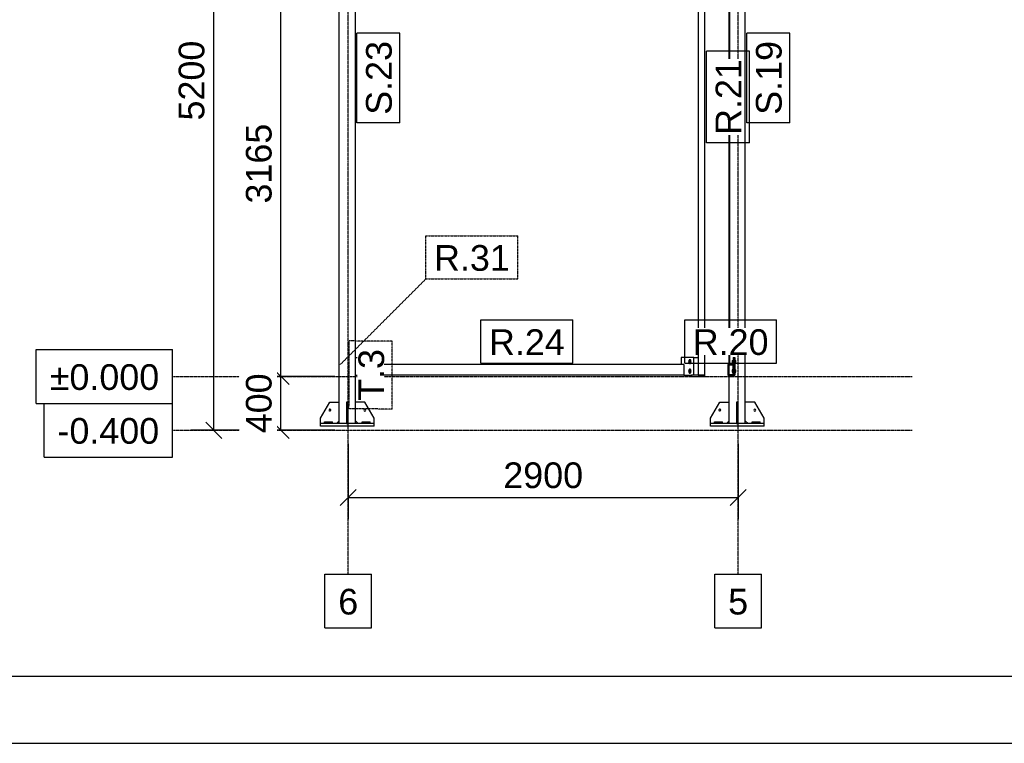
# Model space of a CAD drawing. Header units: millimetres. Extents: x 0 to 59400, y 0 to 42000.
# Tile 2 of 40: x 4093 to 11416, y 0 to 5381. Entities that reach past the tile are written whole.
import ezdxf

# ---------------------------------------------------------------- set-up
doc = ezdxf.new("R2010")
doc.units = ezdxf.units.MM
doc.linetypes.add('DXK_LINE_DOT2', pattern=[3.9198, 1.9599, -1.9599])
doc.linetypes.add('DXK_LINE_DOT3', pattern=[5.9187, 2.979, -0.9799, 0.9799, -0.9799])
for name, color, linetype in [('TS_FORMATKA', 7, 'Continuous'), ('TS_INNE_OBIEKTY', 7, 'Continuous'), ('TS_LINIE_WIDOCZNE', 7, 'Continuous'), ('TS_OPISY', 7, 'Continuous'), ('TS_OPISY_LINIE', 7, 'Continuous'), ('TS_OPISY_RAMKA', 7, 'Continuous'), ('TS_WYMIARY', 7, 'Continuous'), ('TS_WYMIARY_TEKST', 7, 'Continuous'), ('TS_WYPELNIENIE', 7, 'Continuous')]:
    doc.layers.add(name, color=color, linetype=linetype)
doc.styles.add('Arial', font='ARIAL.TTF', dxfattribs={"height": 0.2})

# ---------------------------------------------------------------- blocks, each defined once
blk = doc.blocks.new('Unknown-293000867-1306')
at = {"layer": 'TS_FORMATKA', "color": 7, "linetype": 'Continuous'}
for p, q in [((500, 500), (58900, 500)), ((0, 0), (59400, 0))]:
    blk.add_line(p, q, dxfattribs=at)
blk = doc.blocks.new('Part-293000867-6128 - 6065')
at = {"layer": 'TS_LINIE_WIDOCZNE', "color": 1, "linetype": 'Continuous'}
for p, q in [((9229.6, 2357.8), (9229.6, 2377.8)), ((9629.6, 2377.8), (9229.6, 2377.8)), ((9629.6, 2357.8), (9229.6, 2357.8)), ((9629.6, 2357.8), (9629.6, 2377.8))]:
    blk.add_line(p, q, dxfattribs=at)
blk = doc.blocks.new('Part-293000867-6074 - 6065')
at = {"layer": 'TS_WYPELNIENIE', "linetype": 'Continuous'}
h = blk.add_hatch(dxfattribs=at)
h.set_pattern_fill('', color=256, scale=70, style=0, pattern_type=0)
h.set_pattern_definition([(45, (9360.13, 2737.79), (-157.15, 157.15), [])])
h.paths.add_polyline_path([(9360.1, 2817.8), (9360.1, 2737.8), (9400.1, 2737.8), (9400.1, 2817.8)])
h.paths.add_polyline_path([(9397.1, 2740.8), (9363.1, 2740.8), (9363.1, 2814.8), (9397.1, 2814.8)])
at = {"layer": 'TS_INNE_OBIEKTY', "color": 1, "linetype": 'Continuous'}
for p, q in [((9360.1, 2817.8), (9360.1, 2737.8)), ((9360.1, 2817.8), (9400.1, 2817.8)), ((9363.1, 2814.8), (9397.1, 2814.8)), ((9363.1, 2740.8), (9363.1, 2814.8)), ((9397.1, 2814.8), (9397.1, 2740.8)), ((9400.1, 2737.8), (9400.1, 2817.8)), ((9360.1, 2737.8), (9400.1, 2737.8)), ((9397.1, 2740.8), (9363.1, 2740.8))]:
    blk.add_line(p, q, dxfattribs=at)
at = {"layer": 'TS_LINIE_WIDOCZNE', "color": 1, "linetype": 'Continuous'}
for p, q in [((9360.1, 2817.8), (9360.1, 2817.8)), ((9363.1, 2814.8), (9363.1, 2814.8)), ((9397.1, 2814.8), (9397.1, 2814.8)), ((9400.1, 2817.8), (9400.1, 2817.8)), ((9360.1, 2737.8), (9360.1, 2737.8)), ((9363.1, 2740.8), (9363.1, 2740.8)), ((9397.1, 2740.8), (9397.1, 2740.8)), ((9400.1, 2737.8), (9400.1, 2737.8))]:
    blk.add_line(p, q, dxfattribs=at)
blk = doc.blocks.new('Part-293000867-6077 - 6065')
at = {"layer": 'TS_LINIE_WIDOCZNE', "color": 1, "linetype": 'Continuous'}
for p, q in [((6469.6, 2377.8), (6469.6, 7517.8)), ((6589.6, 7517.8), (6469.6, 7517.8)), ((6589.6, 2377.8), (6589.6, 7517.8))]:
    blk.add_line(p, q, dxfattribs=at)
blk = doc.blocks.new('Part-293000867-6078 - 6065')
at = {"layer": 'TS_LINIE_WIDOCZNE', "color": 1, "linetype": 'Continuous'}
for p, q in [((9489.6, 7078.9), (9489.6, 7517.8)), ((9369.6, 7457.8), (9369.6, 7467.8)), ((9489.6, 6963.9), (9489.6, 7073.9)), ((9489.6, 2377.8), (9489.6, 6958.9)), ((9369.6, 2817.8), (9369.6, 2827.8)), ((9369.6, 2740.8), (9369.6, 2814.8)), ((9369.6, 2377.8), (9369.6, 2737.8))]:
    blk.add_line(p, q, dxfattribs=at)
blk = doc.blocks.new('Part-293000867-6079 - 6065')
at = {"layer": 'TS_LINIE_WIDOCZNE', "color": 1, "linetype": 'Continuous'}
for p, q in [((9160.6, 6873.9), (9139.6, 6873.9)), ((9139.6, 6873.9), (9139.6, 2737.8)), ((9160.6, 6772.9), (9160.6, 6873.9)), ((9189.6, 6873.9), (9168.6, 6873.9)), ((9168.6, 6873.9), (9168.6, 6772.9)), ((9189.6, 2737.8), (9189.6, 6873.9)), ((9168.6, 6772.9), (9160.6, 6772.9)), ((9139.6, 2737.8), (9189.6, 2737.8))]:
    blk.add_line(p, q, dxfattribs=at)
blk = doc.blocks.new('Part-293000867-6080 - 6065')
at = {"layer": 'TS_LINIE_WIDOCZNE', "color": 1, "linetype": 'Continuous'}
for p, q in [((9032.6, 2817.8), (6696.6, 2817.8)), ((6696.6, 2817.8), (6696.6, 2737.8)), ((9032.6, 2817.8), (9032.6, 2737.8)), ((9032.6, 2737.8), (6696.6, 2737.8))]:
    blk.add_line(p, q, dxfattribs=at)
blk = doc.blocks.new('Part-293000867-6090 - 6065')
at = {"layer": 'TS_LINIE_WIDOCZNE', "color": 1, "linetype": 'Continuous'}
for p, q in [((9189.6, 2737.8), (9089.6, 2737.8)), ((9089.6, 2737.8), (9089.6, 2727.8)), ((9089.6, 2727.8), (9189.6, 2727.8)), ((9189.6, 2727.8), (9189.6, 2737.8))]:
    blk.add_line(p, q, dxfattribs=at)
blk = doc.blocks.new('Part-293000867-6094 - 6065')
at = {"layer": 'TS_LINIE_WIDOCZNE', "color": 1, "linetype": 'Continuous'}
blk.add_line((9107.6, 2867.8), (9139.6, 2867.8), dxfattribs=at)
blk = doc.blocks.new('Part-293000867-6095 - 6065')
at = {"layer": 'TS_LINIE_WIDOCZNE', "color": 1, "linetype": 'Continuous'}
for p, q in [((9107.6, 2867.8), (9012.6, 2867.8)), ((9012.6, 2867.8), (9012.6, 2817.8)), ((9107.6, 2737.8), (9107.6, 2867.8)), ((9032.6, 2737.8), (9089.6, 2737.8))]:
    blk.add_line(p, q, dxfattribs=at)
blk = doc.blocks.new('Bolt-293000867-6096 - 6065')
at = {"layer": 'TS_INNE_OBIEKTY', "color": 1, "linetype": 'Continuous'}
for p, q in [((9072.4, 2846.8), (9067.2, 2837.8)), ((9067.2, 2837.8), (9072.4, 2828.8)), ((9071.2, 2848.5), (9070.6, 2845.8)), ((9070.6, 2845.8), (9070.6, 2829.8)), ((9070.6, 2829.8), (9071.2, 2827.1)), ((9072.7, 2850.7), (9071.2, 2848.5)), ((9071.2, 2827.1), (9072.7, 2824.8)), ((9082.8, 2846.8), (9072.4, 2846.8)), ((9072.4, 2828.8), (9082.8, 2828.8)), ((9075, 2852.3), (9072.7, 2850.7)), ((9072.7, 2824.8), (9075, 2823.3)), ((9077.6, 2852.8), (9075, 2852.3)), ((9075, 2823.3), (9077.6, 2822.8)), ((9077.6, 2782.8), (9075, 2782.3)), ((9080.3, 2852.3), (9077.6, 2852.8)), ((9077.6, 2822.8), (9080.3, 2823.3)), ((9080.3, 2782.3), (9077.6, 2782.8)), ((9082.6, 2850.7), (9080.3, 2852.3)), ((9080.3, 2823.3), (9082.6, 2824.8)), ((9084.1, 2848.5), (9082.6, 2850.7)), ((9082.6, 2824.8), (9084.1, 2827.1)), ((9088, 2837.8), (9082.8, 2846.8)), ((9082.8, 2828.8), (9088, 2837.8)), ((9084.6, 2845.8), (9084.1, 2848.5)), ((9084.1, 2827.1), (9084.6, 2829.8)), ((9084.6, 2829.8), (9084.6, 2845.8)), ((9072.4, 2776.8), (9067.2, 2767.8)), ((9067.2, 2767.8), (9072.4, 2758.8)), ((9071.2, 2778.5), (9070.6, 2775.8)), ((9070.6, 2775.8), (9070.6, 2759.8)), ((9070.6, 2759.8), (9071.2, 2757.1)), ((9072.7, 2780.7), (9071.2, 2778.5)), ((9071.2, 2757.1), (9072.7, 2754.8)), ((9082.8, 2776.8), (9072.4, 2776.8)), ((9072.4, 2758.8), (9082.8, 2758.8)), ((9075, 2782.3), (9072.7, 2780.7)), ((9072.7, 2754.8), (9075, 2753.3)), ((9075, 2753.3), (9077.6, 2752.8)), ((9077.6, 2752.8), (9080.3, 2753.3)), ((9082.6, 2780.7), (9080.3, 2782.3)), ((9080.3, 2753.3), (9082.6, 2754.8)), ((9084.1, 2778.5), (9082.6, 2780.7)), ((9082.6, 2754.8), (9084.1, 2757.1)), ((9088, 2767.8), (9082.8, 2776.8)), ((9082.8, 2758.8), (9088, 2767.8)), ((9084.6, 2775.8), (9084.1, 2778.5)), ((9084.1, 2757.1), (9084.6, 2759.8)), ((9084.6, 2759.8), (9084.6, 2775.8))]:
    blk.add_line(p, q, dxfattribs=at)
for centre, start, end in [((9077.6, 2837.8), 0, 180), ((9077.6, 2837.8), 180, 0), ((9077.6, 2767.8), 0, 180), ((9077.6, 2767.8), 180, 0)]:
    blk.add_arc(centre, 6, start, end, dxfattribs=at)
blk = doc.blocks.new('Part-293000867-6101 - 6065')
at = {"layer": 'TS_LINIE_WIDOCZNE', "color": 1, "linetype": 'Continuous'}
for p, q in [((6589.6, 2867.8), (6621.6, 2867.8)), ((6589.6, 2737.8), (6621.6, 2737.8))]:
    blk.add_line(p, q, dxfattribs=at)
blk = doc.blocks.new('Part-293000867-6102 - 6065')
at = {"layer": 'TS_LINIE_WIDOCZNE', "color": 1, "linetype": 'Continuous'}
for p, q in [((6621.6, 2867.8), (6621.6, 2737.8)), ((6716.6, 2867.8), (6621.6, 2867.8)), ((6716.6, 2817.8), (6716.6, 2867.8)), ((6621.6, 2737.8), (6696.6, 2737.8))]:
    blk.add_line(p, q, dxfattribs=at)
blk = doc.blocks.new('Bolt-293000867-6103 - 6065')
at = {"layer": 'TS_INNE_OBIEKTY', "color": 1, "linetype": 'Continuous'}
for p, q in [((6646.4, 2846.8), (6641.2, 2837.8)), ((6641.2, 2837.8), (6646.4, 2828.8)), ((6645.2, 2848.5), (6644.6, 2845.8)), ((6644.6, 2845.8), (6644.6, 2829.8)), ((6644.6, 2829.8), (6645.2, 2827.1)), ((6646.7, 2850.7), (6645.2, 2848.5)), ((6645.2, 2827.1), (6646.7, 2824.8)), ((6656.8, 2846.8), (6646.4, 2846.8)), ((6646.4, 2828.8), (6656.8, 2828.8)), ((6648.9, 2852.3), (6646.7, 2850.7)), ((6646.7, 2824.8), (6648.9, 2823.3)), ((6651.6, 2852.8), (6648.9, 2852.3)), ((6648.9, 2823.3), (6651.6, 2822.8)), ((6651.6, 2782.8), (6648.9, 2782.3)), ((6654.3, 2852.3), (6651.6, 2852.8)), ((6651.6, 2822.8), (6654.3, 2823.3)), ((6654.3, 2782.3), (6651.6, 2782.8)), ((6656.6, 2850.7), (6654.3, 2852.3)), ((6654.3, 2823.3), (6656.6, 2824.8)), ((6658.1, 2848.5), (6656.6, 2850.7)), ((6656.6, 2824.8), (6658.1, 2827.1)), ((6662, 2837.8), (6656.8, 2846.8)), ((6656.8, 2828.8), (6662, 2837.8)), ((6658.6, 2845.8), (6658.1, 2848.5)), ((6658.1, 2827.1), (6658.6, 2829.8)), ((6658.6, 2829.8), (6658.6, 2845.8)), ((6646.4, 2776.8), (6641.2, 2767.8)), ((6641.2, 2767.8), (6646.4, 2758.8)), ((6645.2, 2778.5), (6644.6, 2775.8)), ((6644.6, 2775.8), (6644.6, 2759.8)), ((6644.6, 2759.8), (6645.2, 2757.1)), ((6646.7, 2780.7), (6645.2, 2778.5)), ((6645.2, 2757.1), (6646.7, 2754.8)), ((6656.8, 2776.8), (6646.4, 2776.8)), ((6646.4, 2758.8), (6656.8, 2758.8)), ((6648.9, 2782.3), (6646.7, 2780.7)), ((6646.7, 2754.8), (6648.9, 2753.3)), ((6648.9, 2753.3), (6651.6, 2752.8)), ((6651.6, 2752.8), (6654.3, 2753.3)), ((6656.6, 2780.7), (6654.3, 2782.3)), ((6654.3, 2753.3), (6656.6, 2754.8)), ((6658.1, 2778.5), (6656.6, 2780.7)), ((6656.6, 2754.8), (6658.1, 2757.1)), ((6662, 2767.8), (6656.8, 2776.8)), ((6656.8, 2758.8), (6662, 2767.8)), ((6658.6, 2775.8), (6658.1, 2778.5)), ((6658.1, 2757.1), (6658.6, 2759.8)), ((6658.6, 2759.8), (6658.6, 2775.8))]:
    blk.add_line(p, q, dxfattribs=at)
for centre, start, end in [((6651.6, 2837.8), 0, 180), ((6651.6, 2837.8), 180, 0), ((6651.6, 2767.8), 0, 180), ((6651.6, 2767.8), 180, 0)]:
    blk.add_arc(centre, 6, start, end, dxfattribs=at)
blk = doc.blocks.new('Part-293000867-6105 - 6065')
at = {"layer": 'TS_LINIE_WIDOCZNE', "color": 1, "linetype": 'Continuous'}
for p, q in [((9406.1, 2867.8), (9412.1, 2867.8)), ((9412.1, 2867.8), (9412.1, 2737.8)), ((9406.1, 2737.8), (9412.1, 2737.8))]:
    blk.add_line(p, q, dxfattribs=at)
blk = doc.blocks.new('Part-293000867-6106 - 6065')
at = {"layer": 'TS_LINIE_WIDOCZNE', "color": 1, "linetype": 'Continuous'}
for p, q in [((9400.1, 2867.8), (9400.1, 2817.8)), ((9400.1, 2867.8), (9406.1, 2867.8)), ((9406.1, 2867.8), (9406.1, 2737.8)), ((9400.1, 2737.8), (9406.1, 2737.8)), ((9406.1, 2737.8), (9406.1, 2737.8))]:
    blk.add_line(p, q, dxfattribs=at)
blk = doc.blocks.new('Bolt-293000867-6107 - 6065')
at = {"layer": 'TS_INNE_OBIEKTY', "color": 1, "linetype": 'Continuous'}
for p, q in [((9392.6, 2846.8), (9392.6, 2828.8)), ((9392.6, 2846.8), (9400.1, 2846.8)), ((9392.6, 2837.8), (9400.1, 2837.8)), ((9392.6, 2828.8), (9400.1, 2828.8)), ((9412.1, 2846.8), (9419.6, 2846.8)), ((9412.1, 2837.8), (9419.6, 2837.8)), ((9412.1, 2828.8), (9419.6, 2828.8)), ((9419.6, 2828.8), (9419.6, 2846.8)), ((9392.6, 2776.8), (9392.6, 2758.8)), ((9397.1, 2776.8), (9392.6, 2776.8)), ((9392.6, 2767.8), (9397.1, 2767.8)), ((9392.6, 2758.8), (9397.1, 2758.8)), ((9412.1, 2776.8), (9419.6, 2776.8)), ((9412.1, 2767.8), (9419.6, 2767.8)), ((9412.1, 2758.8), (9419.6, 2758.8)), ((9419.6, 2758.8), (9419.6, 2776.8))]:
    blk.add_line(p, q, dxfattribs=at)
blk = doc.blocks.new('Part-293000867-6175 - 6065')
at = {"layer": 'TS_LINIE_WIDOCZNE', "color": 1, "linetype": 'Continuous'}
for p, q in [((6359.6, 2377.8), (6359.6, 2389.8)), ((6359.6, 2389.8), (6419.6, 2389.8)), ((6419.6, 2377.8), (6419.6, 2389.8))]:
    blk.add_line(p, q, dxfattribs=at)
blk = doc.blocks.new('Part-293000867-6124 - 6065')
at = {"layer": 'TS_LINIE_WIDOCZNE', "color": 1, "linetype": 'Continuous'}
for p, q in [((6329.6, 2357.8), (6329.6, 2377.8)), ((6729.6, 2377.8), (6329.6, 2377.8)), ((6729.6, 2357.8), (6329.6, 2357.8)), ((6729.6, 2357.8), (6729.6, 2377.8))]:
    blk.add_line(p, q, dxfattribs=at)
blk = doc.blocks.new('Part-293000867-6154 - 6065')
at = {"layer": 'TS_LINIE_WIDOCZNE', "color": 1, "linetype": 'Continuous'}
for p, q in [((9369.6, 2827.8), (9369.6, 7457.8)), ((9369.6, 7457.8), (9374.6, 7457.8)), ((9374.6, 2827.8), (9374.6, 7457.8)), ((9369.6, 2827.8), (9374.6, 2827.8))]:
    blk.add_line(p, q, dxfattribs=at)
blk = doc.blocks.new('Part-293000867-6167 - 6065')
at = {"layer": 'TS_LINIE_WIDOCZNE', "color": 1, "linetype": 'Continuous'}
for p, q in [((9259.6, 2377.8), (9259.6, 2389.8)), ((9259.6, 2389.8), (9319.6, 2389.8)), ((9319.6, 2377.8), (9319.6, 2389.8))]:
    blk.add_line(p, q, dxfattribs=at)
blk = doc.blocks.new('Part-293000867-6170 - 6065')
at = {"layer": 'TS_LINIE_WIDOCZNE', "color": 1, "linetype": 'Continuous'}
for p, q in [((9539.6, 2377.8), (9539.6, 2389.8)), ((9539.6, 2389.8), (9599.6, 2389.8)), ((9599.6, 2377.8), (9599.6, 2389.8))]:
    blk.add_line(p, q, dxfattribs=at)
blk = doc.blocks.new('Part-293000867-6178 - 6065')
at = {"layer": 'TS_LINIE_WIDOCZNE', "color": 1, "linetype": 'Continuous'}
for p, q in [((6639.6, 2377.8), (6639.6, 2389.8)), ((6639.6, 2389.8), (6699.6, 2389.8)), ((6699.6, 2377.8), (6699.6, 2389.8))]:
    blk.add_line(p, q, dxfattribs=at)
blk = doc.blocks.new('Part-293000867-6189 - 6065')
at = {"layer": 'TS_LINIE_WIDOCZNE', "color": 1, "linetype": 'Continuous'}
for p, q in [((6659.6, 2537.8), (6589.6, 2537.8)), ((6729.6, 2417.8), (6659.6, 2537.8)), ((6729.6, 2377.8), (6729.6, 2417.8)), ((6609.6, 2377.8), (6589.6, 2397.8))]:
    blk.add_line(p, q, dxfattribs=at)
blk = doc.blocks.new('Part-293000867-6190 - 6065')
at = {"layer": 'TS_LINIE_WIDOCZNE', "color": 1, "linetype": 'Continuous'}
for p, q in [((6329.6, 2417.8), (6399.6, 2537.8)), ((6399.6, 2537.8), (6469.6, 2537.8)), ((6329.6, 2377.8), (6329.6, 2417.8)), ((6449.6, 2377.8), (6469.6, 2397.8))]:
    blk.add_line(p, q, dxfattribs=at)
blk = doc.blocks.new('Part-293000867-6192 - 6065')
at = {"layer": 'TS_LINIE_WIDOCZNE', "color": 1, "linetype": 'Continuous'}
for p, q in [((6523.6, 2537.8), (6523.6, 2377.8)), ((6535.6, 2537.8), (6523.6, 2537.8)), ((6535.6, 2377.8), (6535.6, 2537.8)), ((6523.6, 2417.8), (6535.6, 2417.8)), ((6523.6, 2377.8), (6535.6, 2377.8))]:
    blk.add_line(p, q, dxfattribs=at)
blk = doc.blocks.new('Bolt-293000867-6194 - 6065')
at = {"layer": 'TS_INNE_OBIEKTY', "color": 1, "linetype": 'Continuous'}
for start, end in [(90, 270), (90, 270), (270, 90), (270, 90)]:
    blk.add_arc((6659.6, 2477.8), 7, start, end, dxfattribs=at)
blk = doc.blocks.new('Bolt-293000867-6196 - 6065')
at = {"layer": 'TS_INNE_OBIEKTY', "color": 1, "linetype": 'Continuous'}
for start, end in [(108, 288), (108, 288), (288, 108), (288, 108)]:
    blk.add_arc((6399.6, 2477.8), 7, start, end, dxfattribs=at)
blk = doc.blocks.new('Part-293000867-6197 - 6065')
at = {"layer": 'TS_LINIE_WIDOCZNE', "color": 1, "linetype": 'Continuous'}
for p, q in [((9559.6, 2537.8), (9489.6, 2537.8)), ((9629.6, 2417.8), (9559.6, 2537.8)), ((9629.6, 2377.8), (9629.6, 2417.8)), ((9509.6, 2377.8), (9489.6, 2397.8))]:
    blk.add_line(p, q, dxfattribs=at)
blk = doc.blocks.new('Part-293000867-6198 - 6065')
at = {"layer": 'TS_LINIE_WIDOCZNE', "color": 1, "linetype": 'Continuous'}
for p, q in [((9229.6, 2417.8), (9299.6, 2537.8)), ((9299.6, 2537.8), (9369.6, 2537.8)), ((9229.6, 2377.8), (9229.6, 2417.8)), ((9349.6, 2377.8), (9369.6, 2397.8))]:
    blk.add_line(p, q, dxfattribs=at)
blk = doc.blocks.new('Part-293000867-6200 - 6065')
at = {"layer": 'TS_LINIE_WIDOCZNE', "color": 1, "linetype": 'Continuous'}
for p, q in [((9423.6, 2537.8), (9423.6, 2377.8)), ((9435.6, 2537.8), (9423.6, 2537.8)), ((9435.6, 2377.8), (9435.6, 2537.8)), ((9423.6, 2417.8), (9435.6, 2417.8)), ((9423.6, 2377.8), (9435.6, 2377.8))]:
    blk.add_line(p, q, dxfattribs=at)
blk = doc.blocks.new('Bolt-293000867-6202 - 6065')
at = {"layer": 'TS_INNE_OBIEKTY', "color": 1, "linetype": 'Continuous'}
for start, end in [(90, 270), (90, 270), (270, 90), (270, 90)]:
    blk.add_arc((9559.6, 2477.8), 7, start, end, dxfattribs=at)
blk = doc.blocks.new('Bolt-293000867-6204 - 6065')
at = {"layer": 'TS_INNE_OBIEKTY', "color": 1, "linetype": 'Continuous'}
for start, end in [(108, 288), (108, 288), (288, 108), (288, 108)]:
    blk.add_arc((9299.6, 2477.8), 7, start, end, dxfattribs=at)
blk = doc.blocks.new('GridLine-293000867-6224 - 6065')
at = {"layer": 'TS_INNE_OBIEKTY', "color": 4, "linetype": 'DXK_LINE_DOT3'}
blk.add_line((9436.1, 1257.8), (9436.1, 8627.8), dxfattribs=at)
at = {"layer": 'TS_INNE_OBIEKTY', "color": 4, "linetype": 'Continuous'}
for p, q in [((9262, 1257.8), (9610.2, 1257.8)), ((9262, 857.8), (9262, 1257.8)), ((9610.2, 857.8), (9610.2, 1257.8)), ((9262, 857.8), (9610.2, 857.8))]:
    blk.add_line(p, q, dxfattribs=at)
at = {"layer": 'TS_INNE_OBIEKTY', "color": 2, "linetype": 'Continuous', "style": 'Arial'}
blk.add_text('5', height=191, dxfattribs=at).set_placement((9362, 957.8))
blk = doc.blocks.new('GridLine-293000867-6225 - 6065')
at = {"layer": 'TS_INNE_OBIEKTY', "color": 4, "linetype": 'DXK_LINE_DOT3'}
blk.add_line((6536.1, 1257.8), (6536.1, 8627.8), dxfattribs=at)
at = {"layer": 'TS_INNE_OBIEKTY', "color": 4, "linetype": 'Continuous'}
for p, q in [((6362, 1257.8), (6710.2, 1257.8)), ((6362, 857.8), (6362, 1257.8)), ((6710.2, 857.8), (6710.2, 1257.8)), ((6362, 857.8), (6710.2, 857.8))]:
    blk.add_line(p, q, dxfattribs=at)
at = {"layer": 'TS_INNE_OBIEKTY', "color": 2, "linetype": 'Continuous', "style": 'Arial'}
blk.add_text('6', height=191, dxfattribs=at).set_placement((6462, 957.8))
blk = doc.blocks.new('GridLine-293000867-6226 - 6065')
at = {"layer": 'TS_INNE_OBIEKTY', "color": 4, "linetype": 'Continuous'}
for p, q in [((4273.8, 2527.8), (5229.6, 2527.8)), ((4273.8, 2127.8), (4273.8, 2527.8)), ((5229.6, 2127.8), (5229.6, 2527.8)), ((4273.8, 2127.8), (5229.6, 2127.8))]:
    blk.add_line(p, q, dxfattribs=at)
at = {"layer": 'TS_INNE_OBIEKTY', "color": 4, "linetype": 'DXK_LINE_DOT3'}
blk.add_line((5229.6, 2327.8), (10729.6, 2327.8), dxfattribs=at)
at = {"layer": 'TS_INNE_OBIEKTY', "color": 2, "linetype": 'Continuous', "style": 'Arial'}
blk.add_text('-0.400', height=191.02, dxfattribs=at).set_placement((4373.8, 2227.8))
blk = doc.blocks.new('GridLine-293000867-6227 - 6065')
at = {"layer": 'TS_INNE_OBIEKTY', "color": 4, "linetype": 'Continuous'}
for p, q in [((4216.3, 2927.8), (5229.6, 2927.8)), ((4216.3, 2527.8), (4216.3, 2927.8)), ((5229.6, 2527.8), (5229.6, 2927.8)), ((4216.3, 2527.8), (5229.6, 2527.8))]:
    blk.add_line(p, q, dxfattribs=at)
at = {"layer": 'TS_INNE_OBIEKTY', "color": 4, "linetype": 'DXK_LINE_DOT3'}
blk.add_line((5229.6, 2727.8), (10729.6, 2727.8), dxfattribs=at)
at = {"layer": 'TS_INNE_OBIEKTY', "color": 2, "linetype": 'Continuous', "style": 'Arial'}
blk.add_text('±0.000', height=191.02, dxfattribs=at).set_placement((4316.3, 2627.8))
blk = doc.blocks.new('StraightDimension-293000867-6231 - 6065')
at = {"layer": 'TS_WYMIARY', "color": 174, "linetype": 'Continuous'}
for p, q in [((6536.1, 2227.8), (6536.1, 1667.8)), ((9436.1, 2227.8), (9436.1, 1667.8)), ((6596.1, 1887.8), (6476.1, 1767.8)), ((9376.1, 1767.8), (9496.1, 1887.8)), ((6536.1, 1827.8), (9436.1, 1827.8))]:
    blk.add_line(p, q, dxfattribs=at)
at = {"color": 0}
blk.add_wipeout([(8322.6, 1857.8), (8322.6, 2137.8), (7649.6, 2137.8), (7649.6, 1857.8)], dxfattribs=at).dxf.layer = 'TS_WYMIARY'
at = {"layer": 'TS_WYMIARY_TEKST', "color": 96, "style": 'Arial'}
blk.add_text('2900', height=191.02, dxfattribs=at).set_placement((7689.6, 1897.8))
blk = doc.blocks.new('StraightDimension-293000867-6237 - 6065')
at = {"layer": 'TS_WYMIARY', "color": 174, "linetype": 'Continuous'}
for p, q in [((5596.1, 7467.8), (5476.1, 7587.8)), ((6436.1, 7527.8), (5366.1, 7527.8)), ((5536.1, 2327.8), (5536.1, 7527.8)), ((5476.1, 2387.8), (5596.1, 2267.8)), ((6436.1, 2327.8), (5366.1, 2327.8))]:
    blk.add_line(p, q, dxfattribs=at)
at = {"color": 0}
blk.add_wipeout([(5506.1, 5264.3), (5226.1, 5264.3), (5226.1, 4591.3), (5506.1, 4591.3)], dxfattribs=at).dxf.layer = 'TS_WYMIARY'
at = {"layer": 'TS_WYMIARY_TEKST', "color": 96, "style": 'Arial'}
blk.add_text('5200', height=191.02, rotation=90.00021, dxfattribs=at).set_placement((5466.1, 4631.3))
blk = doc.blocks.new('StraightDimension-293000867-6234 - 6065')
at = {"layer": 'TS_WYMIARY', "color": 174, "linetype": 'Continuous'}
for p, q in [((6096.1, 5832.8), (5976.1, 5952.8)), ((6436.1, 5892.8), (5866.1, 5892.8)), ((6036.1, 2727.8), (6036.1, 5892.8)), ((5976.1, 2787.8), (6096.1, 2667.8)), ((6436.1, 2727.8), (5866.1, 2727.8))]:
    blk.add_line(p, q, dxfattribs=at)
at = {"color": 0}
blk.add_wipeout([(6006.1, 4646.8), (5726.1, 4646.8), (5726.1, 3973.8), (6006.1, 3973.8)], dxfattribs=at).dxf.layer = 'TS_WYMIARY'
at = {"layer": 'TS_WYMIARY_TEKST', "color": 96, "style": 'Arial'}
blk.add_text('3165', height=191.02, rotation=90.00021, dxfattribs=at).set_placement((5966.1, 4013.8))
blk = doc.blocks.new('StraightDimension-293000867-6235 - 6065')
at = {"layer": 'TS_WYMIARY', "color": 174, "linetype": 'Continuous'}
for p, q in [((5976.1, 2787.8), (6096.1, 2667.8)), ((6436.1, 2727.8), (5866.1, 2727.8)), ((6036.1, 2327.8), (6036.1, 2727.8)), ((6096.1, 2267.8), (5976.1, 2387.8)), ((6436.1, 2327.8), (5866.1, 2327.8))]:
    blk.add_line(p, q, dxfattribs=at)
at = {"color": 0}
blk.add_wipeout([(6006.1, 2790.2), (5726.1, 2790.2), (5726.1, 2265.4), (6006.1, 2265.4)], dxfattribs=at).dxf.layer = 'TS_WYMIARY'
at = {"layer": 'TS_WYMIARY_TEKST', "color": 96, "style": 'Arial'}
blk.add_text('400', height=191.02, rotation=90.00021, dxfattribs=at).set_placement((5966.1, 2305.4))
blk = doc.blocks.new('Mark-293000867-6277 - 6065')
at = {"layer": 'TS_OPISY_RAMKA', "linetype": 'Continuous'}
for p, q in [((7523.1, 3147.8), (8206.2, 3147.8)), ((7523.1, 2827.8), (7523.1, 3147.8)), ((8206.2, 2827.8), (8206.2, 3147.8)), ((7523.1, 2827.8), (8206.2, 2827.8))]:
    blk.add_line(p, q, dxfattribs=at)
blk.add_wipeout([(8146.2, 2887.8), (8146.2, 3087.8), (7583.1, 3087.8), (7583.1, 2887.8)]).dxf.layer = 'TS_OPISY_LINIE'
blk.add_wipeout([(8146.2, 2887.8), (8146.2, 3087.8), (7583.1, 3087.8), (7583.1, 2887.8)]).dxf.layer = 'TS_OPISY_LINIE'
at = {"layer": 'TS_OPISY', "style": 'Arial'}
blk.add_text('R.24', height=191.02, dxfattribs=at).set_placement((7583.1, 2887.8))
blk = doc.blocks.new('Mark-293000867-6275 - 6065')
at = {"layer": 'TS_OPISY_RAMKA', "linetype": 'Continuous'}
for p, q in [((9499.6, 4613.7), (9499.6, 5281.9)), ((9819.6, 5281.9), (9499.6, 5281.9)), ((9819.6, 4613.7), (9819.6, 5281.9)), ((9819.6, 4613.7), (9499.6, 4613.7))]:
    blk.add_line(p, q, dxfattribs=at)
blk.add_wipeout([(9759.6, 5221.9), (9559.6, 5221.9), (9559.6, 4673.7), (9759.6, 4673.7)]).dxf.layer = 'TS_OPISY_LINIE'
blk.add_wipeout([(9759.6, 5221.9), (9559.6, 5221.9), (9559.6, 4673.7), (9759.6, 4673.7)]).dxf.layer = 'TS_OPISY_LINIE'
at = {"layer": 'TS_OPISY', "style": 'Arial'}
blk.add_text('S.19', height=191.02, rotation=90.00021, dxfattribs=at).set_placement((9759.6, 4673.7))
blk = doc.blocks.new('Mark-293000867-6269 - 6065')
at = {"layer": 'TS_OPISY_LINIE', "linetype": 'DXK_LINE_DOT2'}
blk.add_line((6477.9, 2817.3), (7114.3, 3453.7), dxfattribs=at)
at = {"layer": 'TS_OPISY_RAMKA', "linetype": 'DXK_LINE_DOT2'}
for p, q in [((7114.3, 3773.7), (7797.4, 3773.7)), ((7114.3, 3453.7), (7114.3, 3773.7)), ((7797.4, 3453.7), (7797.4, 3773.7)), ((7114.3, 3453.7), (7797.4, 3453.7))]:
    blk.add_line(p, q, dxfattribs=at)
blk.add_wipeout([(7737.4, 3513.7), (7737.4, 3713.7), (7174.3, 3713.7), (7174.3, 3513.7)]).dxf.layer = 'TS_OPISY_LINIE'
blk.add_wipeout([(7737.4, 3513.7), (7737.4, 3713.7), (7174.3, 3713.7), (7174.3, 3513.7)]).dxf.layer = 'TS_OPISY_LINIE'
at = {"layer": 'TS_OPISY', "style": 'Arial'}
blk.add_text('R.31', height=191.02, dxfattribs=at).set_placement((7174.3, 3513.7))
blk = doc.blocks.new('Mark-293000867-6272 - 6065')
at = {"layer": 'TS_OPISY_RAMKA', "linetype": 'Continuous'}
for p, q in [((9038.6, 3147.8), (9721.7, 3147.8)), ((9038.6, 2827.8), (9038.6, 3147.8)), ((9721.7, 2827.8), (9721.7, 3147.8)), ((9038.6, 2827.8), (9721.7, 2827.8))]:
    blk.add_line(p, q, dxfattribs=at)
blk.add_wipeout([(9661.7, 2887.8), (9661.7, 3087.8), (9098.6, 3087.8), (9098.6, 2887.8)]).dxf.layer = 'TS_OPISY_LINIE'
blk.add_wipeout([(9661.7, 2887.8), (9661.7, 3087.8), (9098.6, 3087.8), (9098.6, 2887.8)]).dxf.layer = 'TS_OPISY_LINIE'
at = {"layer": 'TS_OPISY', "style": 'Arial'}
blk.add_text('R.20', height=191.02, dxfattribs=at).set_placement((9098.6, 2887.8))
blk = doc.blocks.new('Mark-293000867-6274 - 6065')
at = {"layer": 'TS_OPISY_RAMKA', "linetype": 'Continuous'}
for p, q in [((6599.6, 4613.7), (6599.6, 5281.9)), ((6919.6, 5281.9), (6599.6, 5281.9)), ((6919.6, 4613.7), (6919.6, 5281.9)), ((6919.6, 4613.7), (6599.6, 4613.7))]:
    blk.add_line(p, q, dxfattribs=at)
blk.add_wipeout([(6859.6, 5221.9), (6659.6, 5221.9), (6659.6, 4673.7), (6859.6, 4673.7)]).dxf.layer = 'TS_OPISY_LINIE'
blk.add_wipeout([(6859.6, 5221.9), (6659.6, 5221.9), (6659.6, 4673.7), (6859.6, 4673.7)]).dxf.layer = 'TS_OPISY_LINIE'
at = {"layer": 'TS_OPISY', "style": 'Arial'}
blk.add_text('S.23', height=191.02, rotation=90.00021, dxfattribs=at).set_placement((6859.6, 4673.7))
blk = doc.blocks.new('Mark-293000867-6276 - 6065')
at = {"layer": 'TS_OPISY_RAMKA', "linetype": 'Continuous'}
for p, q in [((9199.6, 4464.3), (9199.6, 5147.4)), ((9519.6, 5147.4), (9199.6, 5147.4)), ((9519.6, 4464.3), (9519.6, 5147.4)), ((9519.6, 4464.3), (9199.6, 4464.3))]:
    blk.add_line(p, q, dxfattribs=at)
blk.add_wipeout([(9459.6, 5087.4), (9259.6, 5087.4), (9259.6, 4524.3), (9459.6, 4524.3)]).dxf.layer = 'TS_OPISY_LINIE'
blk.add_wipeout([(9459.6, 5087.4), (9259.6, 5087.4), (9259.6, 4524.3), (9459.6, 4524.3)]).dxf.layer = 'TS_OPISY_LINIE'
at = {"layer": 'TS_OPISY', "style": 'Arial'}
blk.add_text('R.21', height=191.02, rotation=90.00021, dxfattribs=at).set_placement((9459.6, 4524.3))
blk = doc.blocks.new('Mark-293000867-6317 - 6065')
at = {"layer": 'TS_OPISY_RAMKA', "linetype": 'DXK_LINE_DOT2'}
for p, q in [((6541.9, 2486.7), (6543.7, 2991.8)), ((6863.7, 2990.7), (6543.7, 2991.8)), ((6861.9, 2485.6), (6863.7, 2990.7)), ((6861.9, 2485.6), (6541.9, 2486.7))]:
    blk.add_line(p, q, dxfattribs=at)
blk.add_wipeout([(6803.5, 2930.9), (6603.5, 2931.6), (6602.1, 2546.5), (6802.1, 2545.8)]).dxf.layer = 'TS_OPISY_LINIE'
blk.add_wipeout([(6803.5, 2930.9), (6603.5, 2931.6), (6602.1, 2546.5), (6802.1, 2545.8)]).dxf.layer = 'TS_OPISY_LINIE'
at = {"layer": 'TS_OPISY', "style": 'Arial'}
blk.add_text('T.3', height=191.02, rotation=89.79968, dxfattribs=at).set_placement((6802.1, 2545.8))

msp = doc.modelspace()

# ---------------------------------------------------------------- block references
for name in ['Unknown-293000867-1306', 'GridLine-293000867-6225 - 6065', 'GridLine-293000867-6224 - 6065', 'Part-293000867-6077 - 6065', 'Part-293000867-6078 - 6065', 'Part-293000867-6154 - 6065', 'Part-293000867-6079 - 6065', 'GridLine-293000867-6227 - 6065', 'Part-293000867-6101 - 6065', 'Part-293000867-6102 - 6065', 'Part-293000867-6095 - 6065', 'Part-293000867-6094 - 6065', 'Part-293000867-6106 - 6065', 'Part-293000867-6105 - 6065', 'Bolt-293000867-6103 - 6065', 'Part-293000867-6080 - 6065', 'Bolt-293000867-6096 - 6065', 'Part-293000867-6074 - 6065', 'Bolt-293000867-6107 - 6065', 'Part-293000867-6090 - 6065', 'GridLine-293000867-6226 - 6065', 'Part-293000867-6190 - 6065', 'Part-293000867-6192 - 6065', 'Part-293000867-6189 - 6065', 'Part-293000867-6198 - 6065', 'Part-293000867-6200 - 6065', 'Part-293000867-6197 - 6065', 'Bolt-293000867-6196 - 6065', 'Bolt-293000867-6194 - 6065', 'Bolt-293000867-6204 - 6065', 'Bolt-293000867-6202 - 6065', 'Part-293000867-6124 - 6065', 'Part-293000867-6175 - 6065', 'Part-293000867-6178 - 6065', 'Part-293000867-6128 - 6065', 'Part-293000867-6167 - 6065', 'Part-293000867-6170 - 6065']:
    msp.add_blockref(name, (0, 0))

# ---------------------------------------------------------------- next in the draw order: block references
for name in ['StraightDimension-293000867-6237 - 6065', 'Mark-293000867-6274 - 6065', 'Mark-293000867-6275 - 6065', 'Mark-293000867-6277 - 6065', 'Mark-293000867-6272 - 6065', 'StraightDimension-293000867-6231 - 6065']:
    msp.add_blockref(name, (0, 0))

# ---------------------------------------------------------------- next in the draw order: block references
for name in ['StraightDimension-293000867-6234 - 6065', 'Mark-293000867-6276 - 6065', 'Mark-293000867-6269 - 6065']:
    msp.add_blockref(name, (0, 0))

# ---------------------------------------------------------------- next in the draw order: block references
for name in ['Mark-293000867-6317 - 6065', 'StraightDimension-293000867-6235 - 6065']:
    msp.add_blockref(name, (0, 0))

doc.saveas('drawing.dxf')
